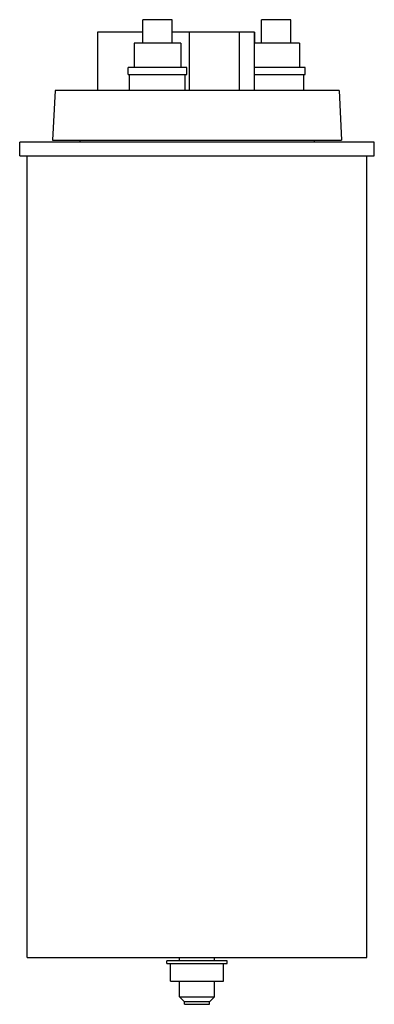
# Model space of a CAD drawing. Header units: millimetres. Extents: x 85 to 206, y 33 to 370.
import ezdxf

# ---------------------------------------------------------------- set-up
doc = ezdxf.new("R2010")
doc.units = ezdxf.units.MM
doc.header["$LTSCALE"] = 26.301785
doc.layers.get('0').update_dxf_attribs({"linetype": 'CONTINUOUS'})

msp = doc.modelspace()

# ---------------------------------------------------------------- linework, layer by layer
at = {"color": 7, "linetype": 'Continuous'}
for p, q in [((126.62, 362.16), (126.62, 370.16)), ((136.62, 370.16), (126.62, 370.16)), ((136.62, 362.16), (136.62, 370.16)), ((167.12, 362.16), (167.12, 370.16)), ((177.12, 370.16), (167.12, 370.16)), ((177.12, 362.16), (177.12, 370.16)), ((111.14, 365.91), (111.14, 345.91)), ((126.62, 365.91), (111.14, 365.91)), ((164.8, 365.91), (136.62, 365.91)), ((142.45, 365.91), (142.45, 345.91)), ((159.54, 365.91), (159.54, 345.91)), ((164.7, 365.91), (164.7, 345.91)), ((164.8, 365.91), (164.8, 362.16)), ((123.62, 362.16), (123.62, 353.76)), ((139.62, 362.16), (123.62, 362.16)), ((139.62, 362.16), (139.62, 353.76)), ((180.12, 362.16), (164.7, 362.16)), ((180.12, 362.16), (180.12, 353.76)), ((121.62, 351.46), (121.62, 353.76)), ((141.62, 353.76), (121.62, 353.76)), ((141.62, 351.46), (141.62, 353.76)), ((182.12, 353.76), (164.7, 353.76)), ((182.12, 351.46), (182.12, 353.76)), ((121.62, 351.46), (141.62, 351.46)), ((122.12, 345.91), (122.12, 351.46)), ((141.12, 345.91), (141.12, 351.46)), ((164.7, 351.46), (182.12, 351.46)), ((181.62, 345.91), (181.62, 351.46)), ((96.62, 345.91), (95.73, 328.91)), ((193.62, 345.91), (96.62, 345.91)), ((193.62, 345.91), (194.51, 328.91)), ((84.57, 323.55), (84.57, 328.25)), ((205.67, 328.25), (84.57, 328.25)), ((95.73, 328.91), (194.51, 328.91)), ((105.12, 328.91), (105.12, 328.25)), ((185.12, 328.91), (185.12, 328.25)), ((205.67, 323.55), (205.67, 328.25)), ((84.57, 323.55), (205.67, 323.55)), ((87.07, 49.33), (87.07, 323.55)), ((203.17, 49.33), (203.17, 323.55)), ((87.07, 49.33), (203.17, 49.33)), ((155.37, 48.24), (134.87, 48.24)), ((134.87, 47.24), (134.87, 48.24)), ((134.87, 47.24), (155.37, 47.24)), ((136.12, 41.24), (136.12, 47.24)), ((139.12, 48.24), (139.12, 49.33)), ((151.12, 48.24), (151.12, 49.33)), ((154.12, 41.24), (154.12, 47.24)), ((155.37, 47.24), (155.37, 48.24)), ((136.12, 41.24), (154.12, 41.24)), ((139.12, 35.89), (139.12, 41.24)), ((151.12, 35.89), (151.12, 41.24)), ((139.12, 35.89), (151.12, 35.89)), ((140.87, 34.14), (139.12, 35.89)), ((149.37, 34.14), (140.87, 34.14)), ((140.87, 33.34), (140.87, 34.14)), ((149.37, 34.14), (151.12, 35.89)), ((149.37, 33.34), (149.37, 34.14)), ((140.87, 33.34), (149.37, 33.34))]:
    msp.add_line(p, q, dxfattribs=at)

doc.saveas('drawing.dxf')
